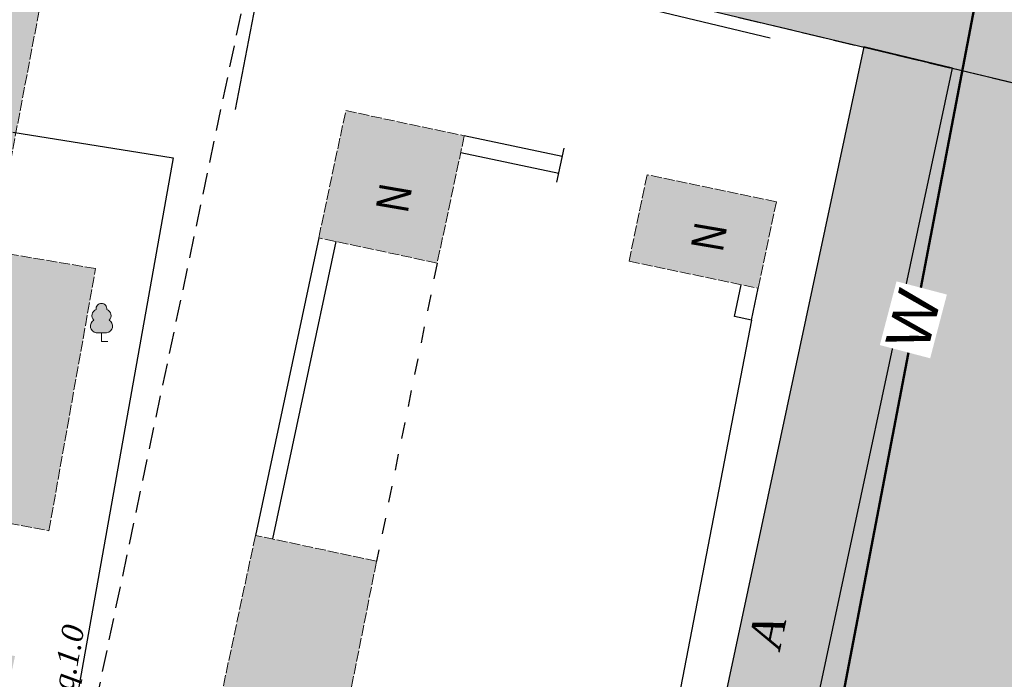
# Model space of a CAD drawing. Extents: x 352696 to 405256, y 4162769 to 4241487.
# Tile 65 of 149: x 403095 to 403140, y 4240271 to 4240302. Entities that reach past the tile are written whole.
import ezdxf
from ezdxf.enums import TextEntityAlignment as Align

# ---------------------------------------------------------------- set-up
doc = ezdxf.new("R2010")
doc.units = 0
doc.header["$LTSCALE"] = 0.5
doc.header["$MEASUREMENT"] = 0
for name, pattern in [('Build_Contour_Resid_m1', [1, 1, 0]), ('Д_ТРОТ_ТРУБА', [3, 1.5, -1.5]), ('ЗД_СТР_РАЗВ', [3, 2, -1])]:
    doc.linetypes.add(name, pattern=pattern)
for name, color, linetype in [('(007) Здания', 7, 'Continuous'), ('(017) Канализация', 33, 'KANALIS_K_1'), ('(025) Дорога', 7, 'Continuous'), ('(038) Деревья', 7, 'Continuous'), ('(040) Ограда', 7, 'Continuous')]:
    doc.layers.add(name, color=color, linetype=linetype)
doc.layers.add('.', color=7, linetype='Continuous', lineweight=15)
for name, color, linetype, lineweight, true_color in [('AUTO#_ROADS_MTRAL_T', 7, 'Continuous', 15, 0x000000), ('COMMN_OBJCT_CNLIZ_T', 7, 'Continuous', 15, 0x000000), ('GREEN_VGTAT_#####_B', 7, 'Continuous', 15, 0x000000), ('надписи э', 7, 'Continuous', 40, 0xd52a52)]:
    doc.layers.add(name, color=color, linetype=linetype, lineweight=lineweight, true_color=true_color)
doc.layers.add('BUILD_RESID_CNTUR_P', color=7, linetype='Continuous', true_color=0x000000)
doc.layers.add('BUILD_RESID_TITLE_T', color=7, linetype='Continuous', true_color=0x000000)
doc.styles.add('S', font='txtwr', dxfattribs={"oblique": 15})
doc.styles.add('БМ-431 (Times New Roman К)', font='timesi.ttf', dxfattribs={"height": 1})
doc.styles.add('гост3', font='arial.ttf', dxfattribs={"height": 300})
doc.styles.add('Р-131 (Arial Narrow)', font='ARIALN.TTF', dxfattribs={"height": 1})
doc.linetypes.add('KANALIS_K_1', pattern='A,1,[">",Standard,S=1.8,R=0,X=-0.9,Y=-0.9],3,-1,["К",Standard,S=1.8,R=0,X=-0.9,Y=-0.9],-1,10', length=16)
doc.linetypes.add('ОГРАДА_ДЕР', pattern='A,2.5,["|",Standard,S=0.8,R=0,X=0,Y=-0.8],2.5', length=5)
doc.linetypes.add('ОГРАДА_ИЗГОР', pattern='A,2.5,["|",Standard,S=0.8,R=30,X=0,Y=-0.8],2.5', length=5)
doc.linetypes.add('РЯД_ДЕР_ДО4М', pattern='A,0,[133,ltypeshp.shx,S=0.4,R=0,X=0,Y=0],-3', length=3)

# ---------------------------------------------------------------- blocks, each defined once
blk = doc.blocks.new('CharacteristicFol_m1')
at = {"layer": 'GREEN_VGTAT_#####_B', "linetype": 'Continuous', "lineweight": 13, "true_color": 0xfffffe}
h = blk.add_hatch(color=7, dxfattribs=at)
h.dxf.hatch_style = 1
h.paths.add_polyline_path([(0.698, 1.946, 0.545245), (0.495, 2.937, 0.44906), (0, 3.5, 0.44906), (-0.495, 2.937, 0.545245), (-0.698, 1.946, 0.73339), (-0.476, 0.8), (0.476, 0.8, 0.73339)])
at = {"layer": 'GREEN_VGTAT_#####_B', "color": 18, "linetype": 'Continuous', "lineweight": 13, "true_color": 0x000000}
for p, q in [((-0.476, 0.8), (0.476, 0.8)), ((0, 0), (0, 0.8)), ((0, 0), (0, 0.8)), ((0, 0), (0.6, 0))]:
    blk.add_line(p, q, dxfattribs=at)
for centre, radius, start, end in [((-0.277, 2.377), 0.602, 111.24521, 225.65006), ((0.003, 2.999), 0.501, 90.29107, 187.02287), ((-0.003, 2.999), 0.501, 352.97713, 89.70893), ((0.277, 2.377), 0.602, 314.34994, 68.75479), ((-0.406, 1.408), 0.612, 118.41951, 263.44333), ((0.406, 1.408), 0.612, 276.55667, 61.58049)]:
    blk.add_arc(centre, radius, start, end, dxfattribs=at)
blk = doc.blocks.new('wewewrwerwer')
at = {"layer": '(017) Канализация', "linetype": 'KANALIS_K_1', "flags": 128}
blk.add_lwpolyline([(403094.625, 4240296.669), (403102.027, 4240295.476), (403095.551, 4240259.188)], dxfattribs=at)
at = {"layer": '(025) Дорога', "linetype": 'ЗД_СТР_РАЗВ'}
blk.add_lwpolyline([(403096.912, 4240262.979), (403106.22, 4240307.19), (403141.55, 4240298.75), (403151.41, 4240298.99), (403134.69, 4240214.398), (403131.381, 4240215.69)], dxfattribs=at)
at = {"layer": '(025) Дорога', "linetype": 'Д_ТРОТ_ТРУБА'}
blk.add_lwpolyline([(403114.194, 4240290.629), (403111.4, 4240276.88)], dxfattribs=at)
at = {"layer": '(038) Деревья', "linetype": 'РЯД_ДЕР_ДО4М', "flags": 128}
blk.add_lwpolyline([(403104.89, 4240297.713), (403106.59, 4240306.519), (403129.542, 4240301.012)], dxfattribs=at)
at = {"layer": '(040) Ограда', "linetype": 'ОГРАДА_ДЕР', "flags": 128}
for points in [[(403119.962, 4240295.536), (403115.443, 4240296.498)], [(403119.795, 4240294.754), (403115.276, 4240295.716)], [(403119.712, 4240294.363), (403120.045, 4240295.928)], [(403109.514, 4240291.625), (403106.594, 4240277.903)], [(403127.907, 4240288.164), (403128.214, 4240289.632)], [(403128.69, 4240288), (403128.997, 4240289.469)], [(403128.69, 4240288), (403127.907, 4240288.164)]]:
    blk.add_lwpolyline(points, dxfattribs=at)
at = {"layer": '(040) Ограда', "flags": 128}
blk.add_lwpolyline([(403108.731, 4240291.792), (403105.812, 4240278.07)], dxfattribs=at)
at = {"layer": '(040) Ограда', "linetype": 'ОГРАДА_ИЗГОР', "flags": 128}
blk.add_lwpolyline([(403128.69, 4240288), (403124, 4240263.69)], dxfattribs=at)
at = {"layer": 'BUILD_RESID_CNTUR_P', "color": 18, "linetype": 'Build_Contour_Resid_m1', "lineweight": 13, "true_color": 0x000000}
for points in [[(403084.66, 4240305.1), (403078.37, 4240275.85), (403089.67, 4240273.63), (403090.89, 4240279.317), (403096.292, 4240278.28), (403098.443, 4240290.374), (403093.729, 4240291.171), (403095.96, 4240302.88)], [(403109.98, 4240297.66), (403115.443, 4240296.498), (403114.194, 4240290.629), (403108.731, 4240291.792)], [(403128.997, 4240289.469), (403129.83, 4240293.46), (403123.87, 4240294.705), (403123.037, 4240290.713)], [(403101.481, 4240257.717), (403122, 4240253.62), (403123.19, 4240259.58), (403107.566, 4240262.7), (403108.61, 4240268.92), (403109.772, 4240268.725), (403111.4, 4240276.88), (403105.812, 4240278.07)]]:
    blk.add_lwpolyline(points, close=True, dxfattribs=at)
blk.add_lwpolyline([(403109.98, 4240297.66), (403115.443, 4240296.498)], dxfattribs=at)
at = {"layer": 'GREEN_VGTAT_#####_B', "color": 18, "true_color": 0x000000, "xscale": 0.5, "yscale": 0.5, "zscale": 0.5}
blk.add_blockref('CharacteristicFol_m1', (403098.716, 4240287.018), dxfattribs=at)
at = {"color": 7, "style": 'S', "oblique": 15, "flags": 8}
blk.add_attdef('SK', (403148.112, 4240555.257), '', height=2, dxfattribs=at)
at = {"layer": 'AUTO#_ROADS_MTRAL_T', "color": 18, "true_color": 0x000000, "style": 'БМ-431 (Times New Roman К)'}
blk.add_text('A', height=1.5, rotation=78.1381, dxfattribs=at).set_placement((403130.15, 4240273.46), align=Align.CENTER)
at = {"layer": 'BUILD_RESID_TITLE_T', "color": 18, "true_color": 0x000000, "style": 'Р-131 (Arial Narrow)'}
for p in [(403112.831, 4240292.893), (403127.355, 4240291.101)]:
    blk.add_text('N', height=1.5, rotation=80.2018, dxfattribs=at).set_placement(p)
at = {"layer": 'COMMN_OBJCT_CNLIZ_T', "color": 18, "linetype": 'Continuous', "true_color": 0x000000, "style": 'БМ-431 (Times New Roman К)'}
blk.add_text('K-200 chuq.1.0', height=1, rotation=79.9381, dxfattribs=at).set_placement((403096.299, 4240264.628))
blk = doc.blocks.new('rw32234324324324')
at = {"layer": '.'}
h = blk.add_hatch(color=41, dxfattribs=at)
h.dxf.hatch_style = 1
h.paths.add_polyline_path([(403591.26, 4240332.78), (403593.82, 4240344.55), (403535.09, 4240357.25), (403532.64, 4240345.31)])
h.paths.add_polyline_path([(403635.758, 4240323.046), (403637.05, 4240329.43), (403637.292, 4240329.378), (403638.43, 4240334.64), (403609.16, 4240340.97), (403606.562, 4240328.954)])
h.paths.add_polyline_path([(403637.05, 4240329.43), (403666.52, 4240322.89), (403664.12, 4240311.03), (403634.65, 4240317.57)])
h.paths.add_polyline_path([(403669.51, 4240335.35), (403681.23, 4240332.59), (403677.84, 4240316.79), (403677.7, 4240316.824), (403674.6, 4240303.23), (403664.18, 4240305.54), (403668.506, 4240324.513), (403667.51, 4240324.7)])
h.paths.add_polyline_path([(403659.37, 4240292.68), (403670.35, 4240290.4), (403654.42, 4240213.8), (403643.44, 4240216.08)])
h.paths.add_polyline_path([(403583.07, 4240274.78), (403576.78, 4240245.53), (403588.44, 4240243.25), (403594.73, 4240272.5)])
h.paths.add_polyline_path([(403572.37, 4240237.63), (403585.55, 4240234.42), (403578.91, 4240207.77), (403565.73, 4240210.98)])
h.paths.add_polyline_path([(403584.66, 4240305.1), (403578.37, 4240275.85), (403589.67, 4240273.63), (403590.89, 4240279.317), (403596.292, 4240278.28), (403598.443, 4240290.374), (403593.729, 4240291.171), (403595.96, 4240302.88)])
h.paths.add_polyline_path([(403585.05, 4240202.81), (403587.88, 4240215.02), (403651.11, 4240199.83), (403648.22, 4240187.61)])
h.paths.add_polyline_path([(403609.98, 4240297.66), (403615.443, 4240296.498), (403614.194, 4240290.629), (403608.731, 4240291.792)])
h.paths.add_polyline_path([(403601.481, 4240257.717), (403622, 4240253.62), (403623.19, 4240259.58), (403607.566, 4240262.7), (403608.61, 4240268.92), (403609.772, 4240268.725), (403611.4, 4240276.88), (403605.812, 4240278.07)])
h.paths.add_polyline_path([(403628.997, 4240289.469), (403629.83, 4240293.46), (403623.87, 4240294.705), (403623.037, 4240290.713)])
at = {"layer": 'BUILD_RESID_CNTUR_P', "color": 18, "linetype": 'Build_Contour_Resid_m1', "lineweight": 13, "true_color": 0x000000}
blk.add_lwpolyline([(403584.66, 4240305.1), (403578.37, 4240275.85), (403589.67, 4240273.63), (403590.89, 4240279.317), (403596.292, 4240278.28), (403598.443, 4240290.374), (403593.729, 4240291.171), (403595.96, 4240302.88)], close=True, dxfattribs=at)
for points in [[(403609.98, 4240297.66), (403615.443, 4240296.498), (403614.194, 4240290.629), (403608.731, 4240291.792), (403609.98, 4240297.66)], [(403628.997, 4240289.469), (403629.83, 4240293.46), (403623.87, 4240294.705), (403623.037, 4240290.713), (403628.997, 4240289.469)], [(403607.566, 4240262.7), (403608.61, 4240268.92), (403609.772, 4240268.725), (403611.4, 4240276.88), (403605.812, 4240278.07), (403601.481, 4240257.717), (403606.376, 4240256.74)]]:
    blk.add_lwpolyline(points, dxfattribs=at)
blk = doc.blocks.new('rew342342324432')
at = {"layer": '(007) Здания', "lineweight": 30, "transparency": 33554534}
h = blk.add_hatch(color=63, dxfattribs=at)
h.dxf.hatch_style = 1
h.paths.add_polyline_path([(403596.127, 4240233.14), (403597.15, 4240238.264), (403623.717, 4240232.959), (403637.949, 4240299.611), (403641.55, 4240298.761), (403651.41, 4240299.001), (403634.69, 4240214.398), (403631.702, 4240215.565)])
at = {"layer": '.', "lineweight": 30, "ltscale": 100, "true_color": 0x636466, "transparency": 33554687}
h = blk.add_hatch(color=251, dxfattribs=at)
h.dxf.hatch_style = 1
h.paths.add_polyline_path([(403600.898, 4240321.525), (403584.465, 4240325.672), (403584.298, 4240325.794), (403534.038, 4240338.478), (403533.327, 4240335.663), (403656.58, 4240304.35), (403642.39, 4240302.741), (403577.056, 4240318.238), (403576.36, 4240314.851), (403575.71, 4240311.441), (403570.94, 4240286.281), (403568.08, 4240270.111), (403565.06, 4240255.752), (403563.18, 4240247.611), (403566.277, 4240246.07), (403579.82, 4240313.46), (403606.22, 4240307.19), (403641.55, 4240298.761), (403651.41, 4240299.001), (403636.821, 4240225.177), (403634.69, 4240214.408), (403643.64, 4240209.617), (403644.464, 4240213.581), (403643.02, 4240213.891), (403643.442, 4240216.087), (403644.958, 4240223.521), (403640.718, 4240224.257), (403642.784, 4240236.433), (403656.508, 4240300.682), (403671.7, 4240297.541), (403676.707, 4240295.672), (403677.691, 4240302.252), (403663.792, 4240305.48), (403655.837, 4240307.657), (403604.758, 4240320.613)])
h = blk.add_hatch(color=251, dxfattribs=at)
h.dxf.hatch_style = 1
h.paths.add_polyline_path([(403633.865, 4240300.595), (403620.827, 4240239.538), (403602.594, 4240243.179), (403604.66, 4240253.526), (403600.39, 4240254.384), (403597.15, 4240238.264), (403623.717, 4240232.959), (403637.949, 4240299.611)])
at = {"linetype": 'Continuous'}
blk.add_lwpolyline([(403606.22, 4240307.19), (403641.55, 4240298.761), (403651.41, 4240299.001), (403636.821, 4240225.177), (403634.69, 4240214.408), (403643.64, 4240209.617), (403644.464, 4240213.581), (403643.02, 4240213.891), (403643.442, 4240216.087), (403644.958, 4240223.521), (403640.718, 4240224.257), (403642.784, 4240236.433), (403656.508, 4240300.682), (403671.7, 4240297.541), (403676.707, 4240295.672), (403677.691, 4240302.252)], dxfattribs=at)
blk.add_lwpolyline([(403633.865, 4240300.595), (403620.827, 4240239.538), (403602.594, 4240243.179), (403604.66, 4240253.526), (403600.39, 4240254.384), (403597.15, 4240238.264), (403623.717, 4240232.959), (403637.949, 4240299.611), (403633.865, 4240300.595)])
blk.add_lwpolyline([(403596.127, 4240233.14), (403597.15, 4240238.264), (403623.717, 4240232.959), (403637.949, 4240299.611), (403641.55, 4240298.761), (403651.41, 4240299.001), (403634.69, 4240214.398), (403631.702, 4240215.565)], close=True, dxfattribs=at)

msp = doc.modelspace()

# ---------------------------------------------------------------- hatches: boundary and pattern name
at = {"layer": '.', "lineweight": 20, "ltscale": 100, "true_color": 0xffffff}
h = msp.add_hatch(color=7, dxfattribs=at)
h.dxf.hatch_style = 1
h.paths.add_polyline_path([(403306.7369, 4240159.2004), (403306.7369, 4240381.9504), (403006.525, 4240381.9504), (403006.525, 4240159.2004)])
h.paths.add_polyline_path([(403302.9869, 4240206.3173), (403302.9869, 4240172.6986), (403021.525, 4240172.6986), (403021.525, 4240378.2004), (403302.9869, 4240378.2004)], flags=16)

# ---------------------------------------------------------------- linework, layer by layer
at = {"color": 1, "linetype": 'Continuous', "lineweight": 50}
msp.add_lwpolyline([(403101.7655, 4240350.6619), (403102.8569, 4240350.4403), (403095.8021, 4240314.191), (403139.3465, 4240304.4747), (403123.3705, 4240220.7285), (403124.0004, 4240220.3887), (403123.9906, 4240220.3691)], dxfattribs=at)

# ---------------------------------------------------------------- block references
for name, p in [('wewewrwerwer', (0, 0)), ('rw32234324324324', (-500, 0)), ('rew342342324432', (-500, 0))]:
    msp.add_blockref(name, p, dxfattribs=at)

# ---------------------------------------------------------------- next in the draw order: texts
at = {"layer": 'надписи э', "color": 1, "insert": (403134.8433, 4240286.9889, 0.6078), "char_height": 2, "width": 2.638987, "attachment_point": 1, "rotation": 75.29428, "style": 'гост3', "bg_fill": 3, "box_fill_scale": 1.1, "bg_fill_color": 256, "bg_fill_transparency": 0}
msp.add_mtext('W', dxfattribs=at)

doc.saveas('drawing.dxf')
